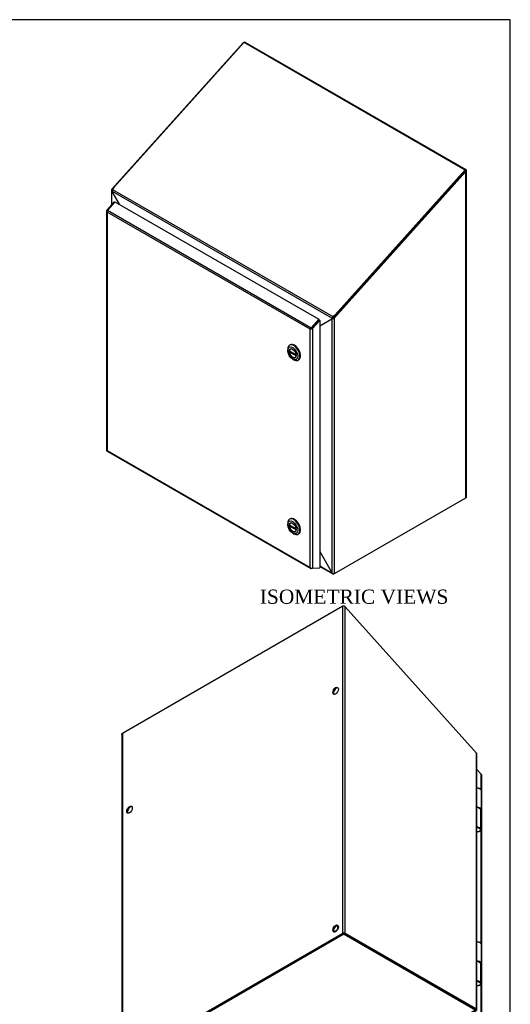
# Model space of a CAD drawing. Header units: inches. Extents: x 1 to 150, y -1 to 99.
# Tile 17 of 17: x 119 to 150, y 37 to 99. Entities that reach past the tile are written whole.
import ezdxf
from ezdxf.enums import TextEntityAlignment as Align

# ---------------------------------------------------------------- set-up
doc = ezdxf.new("R2010")
doc.units = ezdxf.units.IN
doc.header["$MEASUREMENT"] = 0
for name, color, linetype in [('COM70220', 7, 'Continuous'), ('COM70707-2', 7, 'Continuous'), ('COM70709-7', 7, 'Continuous'), ('COM70710-2', 7, 'Continuous'), ('COM70712-4', 7, 'Continuous'), ('Default', 7, 'Continuous'), ('HNG86659-1', 7, 'Continuous'), ('LOK10031', 7, 'Continuous'), ('LOK10031_INSERT', 7, 'Continuous'), ('STD26089', 7, 'Continuous')]:
    doc.layers.add(name, color=color, linetype=linetype)
doc.styles.add('SEACAD_Times_New_Roman', font='times.ttf')

# ---------------------------------------------------------------- blocks, each defined once
blk = doc.blocks.new('SE6')
at = {"layer": 'COM70707-2', "color": 7, "linetype": 'Continuous'}
for p, q in [((132.707, 98.017), (124.374, 88.72)), ((132.719, 98.01), (132.707, 98.017)), ((132.86, 98.052), (132.817, 98.027)), ((132.86, 98.052), (146.849, 89.975)), ((146.798, 89.882), (138.466, 80.584)), ((138.516, 80.555), (146.849, 89.852)), ((146.798, 89.882), (146.849, 89.852)), ((146.849, 89.975), (146.804, 89.949)), ((146.849, 69.121), (146.849, 89.852)), ((146.881, 69.165), (146.881, 89.914)), ((124.343, 88.65), (124.343, 87.689)), ((124.374, 88.72), (124.356, 88.704)), ((124.419, 88.684), (124.356, 88.704)), ((124.374, 88.72), (124.425, 88.69)), ((124.388, 88.577), (124.374, 88.569)), ((124.374, 88.569), (124.833, 87.774)), ((124.374, 87.724), (124.374, 88.569)), ((137.575, 80.036), (138.364, 80.492)), ((138.4, 80.513), (138.364, 80.492)), ((138.364, 64.34), (138.364, 80.492)), ((138.457, 80.579), (138.466, 80.584)), ((138.457, 80.579), (138.492, 80.542)), ((138.516, 80.555), (138.466, 80.584)), ((138.492, 80.542), (138.516, 80.555)), ((138.516, 64.31), (138.516, 80.555)), ((137.575, 80.041), (137.595, 80.052)), ((137.61, 80.056), (137.595, 80.052)), ((138.516, 64.31), (146.849, 69.121)), ((137.575, 65.705), (138.364, 64.34)), ((138.492, 64.302), (138.516, 64.31))]:
    blk.add_line(p, q, dxfattribs=at)
for centre, radius, start, end in [((132.819, 97.878), 0.179, 113.59526, 128.74288), ((132.819, 97.878), 0.179, 76.81906, 103.8571), ((124.462, 88.649), 0.119, 152.95084, 222.48981), ((138.347, 80.722), 0.231, 274.04628, 308.82884), ((138.351, 80.597), 0.0979, 300.06547, 323.1771), ((138.128, 80.78), 0.386, 320.90834, 328.64107), ((137.572, 79.89), 0.164, 81.79582, 88.62574), ((138.476, 64.482), 0.181, 231.8532, 275.19839)]:
    blk.add_arc(centre, radius, start, end, dxfattribs=at)
blk.add_ellipse((146.773, 69.165), major_axis=(-0.108, 0), ratio=0.57735, start_param=2.356194, end_param=3.141593, dxfattribs=at)
blk.add_open_spline([(146.849, 89.852), (146.859, 89.861), (146.867, 89.871), (146.878, 89.892), (146.881, 89.903), (146.881, 89.925), (146.878, 89.936), (146.867, 89.957), (146.859, 89.966), (146.849, 89.975)], degree=3, knots=[0, 0, 0, 0, 0.25, 0.25, 0.5, 0.5, 0.75, 0.75, 1, 1, 1, 1], dxfattribs=at)
at = {"layer": 'COM70709-7', "color": 7, "linetype": 'Continuous'}
for p, q in [((132.763, 98.058), (124.5, 88.839)), ((132.763, 98.058), (146.803, 89.952)), ((146.803, 89.952), (138.541, 80.733)), ((146.825, 89.911), (138.562, 80.692)), ((146.825, 89.911), (146.803, 89.952)), ((124.5, 88.839), (124.42, 88.704)), ((124.385, 88.593), (138.353, 80.529)), ((124.385, 88.593), (124.393, 88.551)), ((124.393, 88.551), (124.846, 87.767)), ((124.42, 88.704), (138.406, 80.629)), ((138.406, 80.629), (138.541, 80.733)), ((138.541, 80.733), (138.562, 80.692)), ((137.279, 80.144), (137.279, 80.144)), ((137.315, 80.185), (137.315, 80.185)), ((137.575, 80.051), (138.345, 80.496)), ((138.345, 80.496), (138.353, 80.529)), ((138.396, 80.525), (138.345, 80.496)), ((138.403, 80.558), (138.353, 80.529)), ((138.396, 80.525), (138.403, 80.558)), ((138.428, 80.588), (138.406, 80.629)), ((138.428, 80.588), (138.562, 80.692))]:
    blk.add_line(p, q, dxfattribs=at)
for centre, radius, start, end in [((124.557, 88.6), 0.172, 143.08329, 182.5836), ((138.521, 80.502), 0.171, 132.25568, 170.97296), ((138.462, 80.534), 0.0636, 122.72672, 157.81652)]:
    blk.add_arc(centre, radius, start, end, dxfattribs=at)
at = {"layer": 'COM70710-2', "color": 7, "linetype": 'Continuous'}
for p, q in [((137.575, 65.705), (138.364, 64.34)), ((137.575, 64.795), (138.364, 64.34)), ((137.575, 64.758), (138.401, 64.282)), ((138.449, 64.304), (138.442, 64.273)), ((138.466, 64.281), (138.442, 64.273)), ((138.516, 64.31), (138.466, 64.281)), ((138.466, 64.281), (138.466, 64.302))]:
    blk.add_line(p, q, dxfattribs=at)
blk.add_open_spline([(138.442, 64.273), (138.432, 64.272), (138.423, 64.273), (138.406, 64.278), (138.398, 64.283), (138.384, 64.294), (138.378, 64.302), (138.369, 64.319), (138.366, 64.329), (138.364, 64.34)], degree=3, knots=[0, 0, 0, 0, 0.25, 0.25, 0.5, 0.5, 0.75, 0.75, 1, 1, 1, 1], dxfattribs=at)
at = {"layer": 'COM70712-4', "color": 7, "linetype": 'Continuous'}
for p, q in [((124.074, 87.388), (124.543, 87.913)), ((124.573, 87.924), (124.092, 87.388)), ((124.543, 87.913), (124.556, 87.905)), ((124.573, 87.924), (137.503, 80.459)), ((124.042, 87.344), (124.042, 72.138)), ((124.053, 87.318), (124.054, 87.318)), ((124.053, 87.318), (124.053, 87.312)), ((124.074, 87.388), (124.086, 87.381)), ((124.074, 87.268), (124.074, 72.126)), ((136.953, 79.832), (124.074, 87.268)), ((124.092, 87.388), (137.022, 79.923)), ((137.022, 79.923), (137.503, 80.459)), ((137.054, 79.894), (137.524, 80.418)), ((137.525, 80.418), (137.055, 79.894)), ((137.575, 80.389), (137.106, 79.864)), ((137.524, 80.418), (137.503, 80.459)), ((137.525, 80.418), (137.575, 80.389)), ((137.575, 80.389), (137.575, 64.676)), ((136.953, 64.69), (136.953, 79.832)), ((136.982, 79.846), (136.983, 79.847)), ((136.983, 79.852), (137.055, 79.894)), ((136.983, 79.852), (136.983, 79.847)), ((137.106, 79.864), (137.055, 79.894)), ((137.106, 79.864), (137.106, 64.658)), ((124.052, 72.116), (124.053, 72.116)), ((124.053, 72.111), (124.053, 72.116)), ((124.053, 72.111), (124.053, 72.111)), ((124.071, 72.091), (137.001, 64.626)), ((124.074, 72.126), (136.953, 64.69)), ((136.982, 64.651), (136.983, 64.651)), ((136.983, 64.645), (136.983, 64.651)), ((137.503, 64.64), (137.022, 64.621)), ((137.106, 64.658), (137.575, 64.676)), ((137.514, 64.673), (137.503, 64.64))]:
    blk.add_line(p, q, dxfattribs=at)
for centre, major_axis, ratio, start_param, end_param in [((124.15, 87.344), (0.108, 0), 0.57735, 2.356194, 3.587154), ((124.125, 87.327), (0.054, 0.0935), 0.57735, 1.22173, 2.049297), ((124.15, 87.312), (-0.086, 0.136), 0.549, 1.242088, 1.548986), ((124.15, 87.312), (-0.078, 0.123), 0.60466, 1.204587, 1.544038), ((137.029, 79.876), (-0.108, -0.057), 0.041976, 0.763364, 1.102814), ((137.029, 79.876), (-0.114, -0.059), 0.041488, 0.811828, 1.118725), ((137.055, 79.862), (0.054, 0.0935), 0.57735, 1.22173, 2.049297), ((137.029, 79.909), (0.108, 0), 0.57735, 4.266828, 5.497787), ((137.029, 79.876), (0.036, 0.0189), 0.041976, -1.166142, -0.854205), ((124.15, 72.138), (0.108, 0), 0.57735, 3.141593, 3.587154), ((124.15, 72.17), (-0.114, -0.059), 0.041488, 0.50493, 0.811828), ((124.125, 72.185), (0.054, 0.0935), 0.57735, 2.663092, 3.141593), ((124.15, 72.17), (-0.108, -0.057), 0.041976, 0.423914, 0.763364), ((137.029, 64.734), (0.078, -0.123), 0.60466, 4.68563, 5.025081), ((137.029, 64.734), (0.086, -0.136), 0.549, 4.690578, 4.997476), ((137.055, 64.719), (0.054, 0.0935), 0.57735, 2.663092, 3.490659), ((137.029, 64.702), (0.108, 0), 0.57735, 4.266828, 5.497787)]:
    blk.add_ellipse(centre, major_axis=major_axis, ratio=ratio, start_param=start_param, end_param=end_param, dxfattribs=at)
at = {"layer": 'LOK10031', "color": 7, "linetype": 'Continuous'}
for p, q in [((135.694, 78.834), (135.651, 78.809)), ((135.537, 78.557), (135.537, 78.476)), ((135.855, 77.925), (135.926, 77.884)), ((136.201, 77.857), (136.244, 77.881)), ((135.694, 67.778), (135.651, 67.753)), ((135.537, 67.501), (135.537, 67.42)), ((135.855, 66.868), (135.926, 66.828)), ((136.201, 66.8), (136.244, 66.825))]:
    blk.add_line(p, q, dxfattribs=at)
for centre, start_param, end_param in [((135.926, 78.333), 2.356194, 6.283185), ((135.969, 78.357), 3.141593, 6.283185), ((135.926, 78.333), 0, 0.785398), ((135.926, 67.277), 0, 0.785398), ((135.926, 67.277), 2.356194, 6.283185), ((135.969, 67.301), 3.141593, 6.283185)]:
    blk.add_ellipse(centre, major_axis=(-0.275, 0.476), ratio=0.57735, start_param=start_param, end_param=end_param, dxfattribs=at)
for centre, major_axis in [((135.855, 78.292), (-0.225, 0.39)), ((135.855, 78.292), (-0.158, 0.273)), ((135.855, 67.236), (-0.225, 0.39)), ((135.855, 67.236), (-0.158, 0.273))]:
    blk.add_ellipse(centre, major_axis=major_axis, ratio=0.57735, dxfattribs=at)
at = {"layer": 'LOK10031_INSERT', "color": 7, "linetype": 'Continuous'}
for p, q in [((136.075, 78.198), (135.636, 78.451)), ((135.636, 78.386), (135.693, 78.419)), ((135.636, 78.386), (136.075, 78.133)), ((135.719, 78.574), (135.699, 78.563)), ((136.075, 78.198), (136.076, 78.199)), ((136.012, 78.021), (136.031, 78.033)), ((136.077, 78.134), (136.075, 78.133)), ((136.075, 67.142), (135.636, 67.395)), ((135.636, 67.33), (135.693, 67.362)), ((135.636, 67.33), (136.075, 67.077)), ((135.719, 67.518), (135.699, 67.507)), ((136.012, 66.965), (136.031, 66.977)), ((136.075, 67.142), (136.076, 67.143)), ((136.077, 67.078), (136.075, 67.077))]:
    blk.add_line(p, q, dxfattribs=at)
for centre, major_axis in [((135.855, 78.292), (0.156, -0.271)), ((135.855, 78.292), (-0.156, 0.271)), ((135.855, 67.236), (0.156, -0.271)), ((135.855, 67.236), (-0.156, 0.271))]:
    blk.add_ellipse(centre, major_axis=major_axis, ratio=0.57735, start_param=0.91375, end_param=3.798639, dxfattribs=at)
blk = doc.blocks.new('SE7')
at = {"layer": 'COM70220', "color": 7, "linetype": 'Continuous'}
blk.add_arc((135.215, 29.58), 0.368, 234.88329, 238.63083, dxfattribs=at)
for centre, major_axis, start_param, end_param in [((147.378, 36.482), (0.125, -0.217), -1.368171, -1.272424), ((135.273, 29.697), (0.25, 0.433), 3.140261, 3.166374), ((135.273, 29.493), (0.125, -0.217), -1.368171, -1.247847)]:
    blk.add_ellipse(centre, major_axis=major_axis, ratio=0.57735, start_param=start_param, end_param=end_param, dxfattribs=at)
at = {"layer": 'COM70707-2', "color": 7, "linetype": 'Continuous'}
for p, q in [((139.03, 62.224), (125.041, 54.147)), ((139.03, 41.458), (139.03, 62.224)), ((139.183, 41.458), (139.183, 62.189)), ((139.183, 62.189), (147.516, 52.892)), ((125.009, 54.086), (125.009, 33.337)), ((125.041, 54.147), (125.041, 33.381)), ((147.516, 52.892), (147.534, 52.876)), ((147.516, 36.647), (147.516, 52.892)), ((147.547, 36.616), (147.547, 52.822)), ((125.041, 33.381), (139.03, 41.458)), ((125.092, 33.352), (139.081, 41.429)), ((139.132, 41.429), (147.465, 36.618)), ((139.183, 41.458), (147.516, 36.647)), ((147.516, 36.647), (147.465, 36.618)), ((147.516, 36.589), (147.465, 36.618)), ((147.471, 36.615), (147.465, 36.618)), ((147.471, 36.615), (147.534, 36.635)), ((147.534, 36.635), (147.516, 36.647)), ((125.066, 33.278), (125.041, 33.293)), ((134.781, 29.2), (134.802, 29.178)), ((134.804, 29.181), (134.802, 29.178))]:
    blk.add_line(p, q, dxfattribs=at)
for centre, radius, start, end in [((139.071, 62.05), 0.179, 51.25712, 103.18094), ((147.428, 52.822), 0.119, 0.2609, 27.04916)]:
    blk.add_arc(centre, radius, start, end, dxfattribs=at)
for centre in [(138.576, 56.855), (125.495, 49.302), (138.576, 41.75), (125.495, 34.197)]:
    blk.add_ellipse(centre, major_axis=(-0.125, -0.217), ratio=0.57735, dxfattribs=at)
for centre, major_axis, start_param, end_param in [((138.627, 56.825), (-0.125, -0.217), 3.346674, 6.078104), ((125.546, 49.273), (-0.125, -0.217), 3.346674, 6.078104), ((138.627, 41.72), (-0.125, -0.217), 3.346674, 6.078104), ((139.107, 41.414), (-0.108, 0), 3.926991, 5.497787), ((125.546, 34.168), (-0.125, -0.217), 3.346674, 6.078104), ((125.117, 33.337), (0.108, 0), 2.356194, 3.926991)]:
    blk.add_ellipse(centre, major_axis=major_axis, ratio=0.57735, start_param=start_param, end_param=end_param, dxfattribs=at)
for points, knots in [([(125.009, 54.086), (125.009, 54.097), (125.012, 54.108), (125.023, 54.129), (125.031, 54.139), (125.041, 54.147)], [0.5, 0.5, 0.5, 0.5, 0.75, 0.75, 1, 1, 1, 1]), ([(147.471, 36.617), (147.473, 36.616), (147.474, 36.616), (147.476, 36.616), (147.475, 36.616), (147.471, 36.615)], [0.25, 0.25, 0.25, 0.25, 0.5, 0.5, 1, 1, 1, 1]), ([(147.516, 36.589), (147.524, 36.591), (147.531, 36.594), (147.541, 36.602), (147.545, 36.606), (147.548, 36.614), (147.548, 36.619), (147.544, 36.628), (147.54, 36.632), (147.534, 36.635)], [0, 0, 0, 0, 0.25, 0.25, 0.5, 0.5, 0.75, 0.75, 1, 1, 1, 1])]:
    blk.add_open_spline(points, degree=3, knots=knots, dxfattribs=at)
at = {"layer": 'COM70710-2', "color": 7, "linetype": 'Continuous'}
for p, q in [((139.107, 41.443), (125.066, 33.337)), ((139.107, 41.385), (125.066, 33.278)), ((139.107, 41.385), (139.107, 41.443)), ((139.107, 41.443), (147.465, 36.618)), ((139.107, 41.385), (147.465, 36.559)), ((147.465, 36.559), (133.424, 28.453)), ((133.489, 28.454), (147.508, 36.547)), ((147.296, 36.376), (134.816, 29.171)), ((147.516, 36.589), (147.465, 36.618)), ((147.47, 36.614), (147.465, 36.618)), ((147.465, 36.559), (147.465, 36.618)), ((147.484, 36.549), (147.465, 36.559)), ((147.47, 36.614), (147.484, 36.549)), ((125.066, 33.278), (125.066, 33.337)), ((125.066, 33.278), (133.424, 28.453)), ((134.782, 29.2), (134.816, 29.171)), ((133.424, 28.453), (133.448, 28.445))]:
    blk.add_line(p, q, dxfattribs=at)
for points, knots in [([(147.469, 36.613), (147.47, 36.611), (147.471, 36.611), (147.472, 36.61), (147.472, 36.61), (147.471, 36.611), (147.471, 36.612), (147.47, 36.614)], [0.25, 0.25, 0.25, 0.25, 0.5, 0.5, 0.75, 0.75, 1, 1, 1, 1]), ([(147.516, 36.589), (147.518, 36.58), (147.518, 36.573), (147.517, 36.56), (147.515, 36.555), (147.509, 36.548), (147.505, 36.546), (147.496, 36.545), (147.49, 36.546), (147.484, 36.549)], [0, 0, 0, 0, 0.25, 0.25, 0.5, 0.5, 0.75, 0.75, 1, 1, 1, 1]), ([(133.448, 28.445), (133.458, 28.444), (133.467, 28.445), (133.481, 28.449), (133.485, 28.451), (133.489, 28.454)], [0, 0, 0, 0, 0.25, 0.25, 0.3895023, 0.3895023, 0.3895023, 0.3895023])]:
    blk.add_open_spline(points, degree=3, knots=knots, dxfattribs=at)
at = {"layer": 'COM70712-4', "color": 7, "linetype": 'Continuous'}
for p, q in [((147.816, 51.561), (147.547, 51.861)), ((147.816, 50.569), (147.816, 51.561)), ((147.848, 36.31), (147.848, 51.517)), ((147.816, 40.792), (147.816, 48.011)), ((147.816, 36.354), (147.816, 38.234)), ((134.366, 28.877), (147.296, 36.343)), ((147.296, 36.343), (147.296, 36.425)), ((147.296, 36.343), (147.347, 36.372)), ((147.766, 36.324), (147.296, 36.343)), ((147.296, 36.343), (147.765, 36.324)), ((147.296, 36.343), (147.317, 36.277)), ((147.347, 36.372), (147.347, 36.454)), ((147.347, 36.372), (147.816, 36.354)), ((147.761, 36.325), (147.761, 36.325)), ((147.816, 36.354), (147.765, 36.324)), ((147.838, 36.283), (147.765, 36.324)), ((134.387, 28.812), (147.317, 36.277)), ((134.868, 28.793), (147.798, 36.258)), ((134.889, 28.798), (147.819, 36.263)), ((147.798, 36.258), (147.317, 36.277)), ((134.315, 28.93), (134.315, 28.848)), ((134.315, 28.848), (134.365, 28.877)), ((134.376, 28.846), (134.315, 28.848)), ((134.365, 28.96), (134.365, 28.877)), ((134.366, 28.877), (134.365, 28.877)), ((134.366, 28.877), (134.387, 28.812)), ((134.387, 28.812), (134.868, 28.793)), ((134.835, 29.182), (134.835, 29.149)), ((134.886, 29.178), (134.886, 29.212))]:
    blk.add_line(p, q, dxfattribs=at)
for centre, major_axis, start_param, end_param in [((147.74, 51.517), (-0.108, 0), 3.141593, 3.926991), ((147.765, 36.357), (-0.054, 0.0935), 2.792527, 3.551924), ((147.74, 36.31), (-0.108, 0), 2.696031, 3.926991), ((134.835, 28.892), (-0.054, 0.0935), 2.792527, 3.141593)]:
    blk.add_ellipse(centre, major_axis=major_axis, ratio=0.57735, start_param=start_param, end_param=end_param, dxfattribs=at)
at = {"layer": 'HNG86659-1', "color": 7, "linetype": 'Continuous'}
for p, q in [((147.83, 49.307), (147.83, 50.533)), ((147.715, 49.382), (147.547, 49.488)), ((147.769, 49.334), (147.547, 49.476)), ((147.769, 49.334), (147.769, 48.138)), ((147.83, 48.049), (147.83, 49.275)), ((147.547, 48.245), (147.769, 48.138)), ((147.774, 48.074), (147.547, 48.184)), ((147.785, 48.069), (147.547, 48.184)), ((147.785, 48.069), (147.774, 48.074)), ((147.83, 39.53), (147.83, 40.755)), ((147.715, 39.605), (147.547, 39.711)), ((147.769, 39.557), (147.547, 39.698)), ((147.769, 39.557), (147.769, 38.361)), ((147.83, 38.272), (147.83, 39.498)), ((147.547, 38.468), (147.769, 38.361)), ((147.774, 38.297), (147.547, 38.407)), ((147.785, 38.292), (147.547, 38.407)), ((147.785, 38.292), (147.774, 38.297))]:
    blk.add_line(p, q, dxfattribs=at)
for centre, radius, start, end in [((147.549, 50.26), 0.412, 58.97966, 90.24381), ((147.607, 49.204), 0.208, 38.72371, 58.70287), ((147.609, 47.97), 0.233, 34.84164, 46.39305), ((147.549, 40.483), 0.412, 58.97966, 90.24381), ((147.607, 39.427), 0.208, 38.72371, 58.70287), ((147.609, 38.192), 0.233, 34.84164, 46.39305)]:
    blk.add_arc(centre, radius, start, end, dxfattribs=at)
for centre, major_axis, ratio, start_param, end_param in [((147.594, 49.307), (-0.236, 0), 0.57735, 3.141593, 4.605551), ((147.594, 49.275), (-0.236, 0), 0.57735, 3.925794, 4.317393), ((147.594, 49.275), (-0.236, 0), 0.57735, 3.141593, 3.925794), ((147.594, 48.013), (-0.202, -0.021), 0.501281, 1.287359, 3.570645), ((147.594, 39.53), (-0.236, 0), 0.57735, 3.141593, 4.605551), ((147.594, 39.498), (-0.236, 0), 0.57735, 3.925794, 4.317393), ((147.594, 39.498), (-0.236, 0), 0.57735, 3.141593, 3.925794), ((147.594, 38.236), (-0.202, -0.021), 0.501281, 1.287359, 3.570645)]:
    blk.add_ellipse(centre, major_axis=major_axis, ratio=ratio, start_param=start_param, end_param=end_param, dxfattribs=at)
for points, knots in [([(147.826, 50.551), (147.821, 50.564), (147.81, 50.588), (147.772, 50.621), (147.718, 50.65), (147.651, 50.67), (147.593, 50.677), (147.557, 50.678), (147.547, 50.678)], [0, 0, 0, 0, 0.1279562, 0.2847767, 0.4581131, 0.6343554, 0.8092019, 0.8868788, 0.8868788, 0.8868788, 0.8868788]), ([(147.83, 50.533), (147.83, 50.537), (147.829, 50.542), (147.826, 50.553), (147.824, 50.559), (147.816, 50.571), (147.811, 50.577), (147.8, 50.588), (147.793, 50.593), (147.782, 50.601), (147.778, 50.603), (147.77, 50.608), (147.765, 50.61), (147.761, 50.613)], [0.3971419, 0.3971419, 0.3971419, 0.3971419, 0.5, 0.5, 0.625, 0.625, 0.75, 0.75, 0.875, 0.875, 0.9375, 0.9375, 1, 1, 1, 1]), ([(147.757, 49.38), (147.747, 49.386), (147.721, 49.399), (147.689, 49.408), (147.667, 49.413)], [0, 0, 0, 0, 0.0937168, 0.262464, 0.262464, 0.262464, 0.262464]), ([(147.547, 47.904), (147.56, 47.904), (147.598, 47.905), (147.658, 47.913), (147.725, 47.935), (147.778, 47.965), (147.814, 47.999), (147.822, 48.022), (147.825, 48.032)], [0.1084622, 0.1084622, 0.1084622, 0.1084622, 0.204486, 0.3795465, 0.5556423, 0.7349109, 0.9005883, 1, 1, 1, 1]), ([(147.799, 48.102), (147.798, 48.099), (147.797, 48.095), (147.793, 48.089), (147.79, 48.085), (147.787, 48.081), (147.786, 48.08), (147.784, 48.077), (147.783, 48.076), (147.782, 48.073), (147.782, 48.072), (147.783, 48.071), (147.784, 48.07), (147.785, 48.069)], [0, 0, 0, 0, 0.25, 0.25, 0.5, 0.5, 0.625, 0.625, 0.75, 0.75, 0.875, 0.875, 1, 1, 1, 1]), ([(147.799, 48.102), (147.806, 48.098), (147.811, 48.092), (147.82, 48.082), (147.823, 48.076), (147.831, 48.059), (147.831, 48.047), (147.828, 48.034), (147.828, 48.033), (147.827, 48.032)], [0, 0, 0, 0, 0.125, 0.125, 0.25, 0.25, 0.5, 0.5, 0.5203077, 0.5203077, 0.5203077, 0.5203077]), ([(147.826, 40.774), (147.821, 40.786), (147.81, 40.81), (147.772, 40.844), (147.718, 40.873), (147.651, 40.893), (147.593, 40.9), (147.557, 40.901), (147.547, 40.9)], [0, 0, 0, 0, 0.1279562, 0.2847767, 0.4581131, 0.6343554, 0.8092019, 0.8868788, 0.8868788, 0.8868788, 0.8868788]), ([(147.83, 40.755), (147.83, 40.76), (147.829, 40.765), (147.826, 40.776), (147.824, 40.782), (147.816, 40.794), (147.811, 40.8), (147.8, 40.811), (147.793, 40.816), (147.782, 40.824), (147.778, 40.826), (147.77, 40.831), (147.765, 40.833), (147.761, 40.835)], [0.3971419, 0.3971419, 0.3971419, 0.3971419, 0.5, 0.5, 0.625, 0.625, 0.75, 0.75, 0.875, 0.875, 0.9375, 0.9375, 1, 1, 1, 1]), ([(147.757, 39.603), (147.747, 39.609), (147.721, 39.622), (147.689, 39.631), (147.667, 39.635)], [0, 0, 0, 0, 0.0937168, 0.262464, 0.262464, 0.262464, 0.262464]), ([(147.547, 38.127), (147.56, 38.127), (147.598, 38.128), (147.658, 38.136), (147.725, 38.158), (147.778, 38.188), (147.814, 38.222), (147.822, 38.245), (147.825, 38.255)], [0.1084622, 0.1084622, 0.1084622, 0.1084622, 0.204486, 0.3795465, 0.5556423, 0.7349109, 0.9005883, 1, 1, 1, 1]), ([(147.799, 38.325), (147.798, 38.322), (147.797, 38.318), (147.793, 38.311), (147.79, 38.308), (147.787, 38.304), (147.786, 38.303), (147.784, 38.3), (147.783, 38.299), (147.782, 38.296), (147.782, 38.295), (147.783, 38.293), (147.784, 38.292), (147.785, 38.292)], [0, 0, 0, 0, 0.25, 0.25, 0.5, 0.5, 0.625, 0.625, 0.75, 0.75, 0.875, 0.875, 1, 1, 1, 1]), ([(147.799, 38.325), (147.806, 38.32), (147.811, 38.315), (147.82, 38.304), (147.823, 38.299), (147.831, 38.281), (147.831, 38.269), (147.828, 38.256), (147.828, 38.255), (147.827, 38.254)], [0, 0, 0, 0, 0.125, 0.125, 0.25, 0.25, 0.5, 0.5, 0.5203077, 0.5203077, 0.5203077, 0.5203077])]:
    blk.add_open_spline(points, degree=3, knots=knots, dxfattribs=at)
at = {"layer": 'STD26089', "color": 7, "linetype": 'Continuous'}
for p, q in [((138.677, 41.908), (138.638, 41.93)), ((138.451, 41.606), (138.489, 41.584))]:
    blk.add_line(p, q, dxfattribs=at)
blk.add_ellipse((138.583, 41.746), major_axis=(-0.094, -0.162), ratio=0.57735, start_param=0, end_param=3.141593, dxfattribs=at)
blk = doc.blocks.new('BORDER')
at = {"layer": 'Default', "color": 7, "linetype": 'Continuous'}
for p, q in [((0, 27.86), (-41.86, 27.86)), ((0, 0), (0, 27.86))]:
    blk.add_line(p, q, dxfattribs=at)

msp = doc.modelspace()

# ---------------------------------------------------------------- block references
at = {"layer": 'Default', "color": 7, "xscale": 3.56, "yscale": 3.56, "zscale": 3.56}
msp.add_blockref('BORDER', (149.664, 0.311), dxfattribs=at)
at = {"layer": 'Default'}
for name in ['SE6', 'SE7']:
    msp.add_blockref(name, (0, 0), dxfattribs=at)

# ---------------------------------------------------------------- texts
at = {"layer": 'Default', "color": 7, "linetype": 'Continuous', "style": 'SEACAD_Times_New_Roman'}
msp.add_text('ISOMETRIC VIEWS', height=0.9, dxfattribs=at).set_placement((133.766, 63.286), align=Align.TOP_LEFT)

doc.saveas('drawing.dxf')
